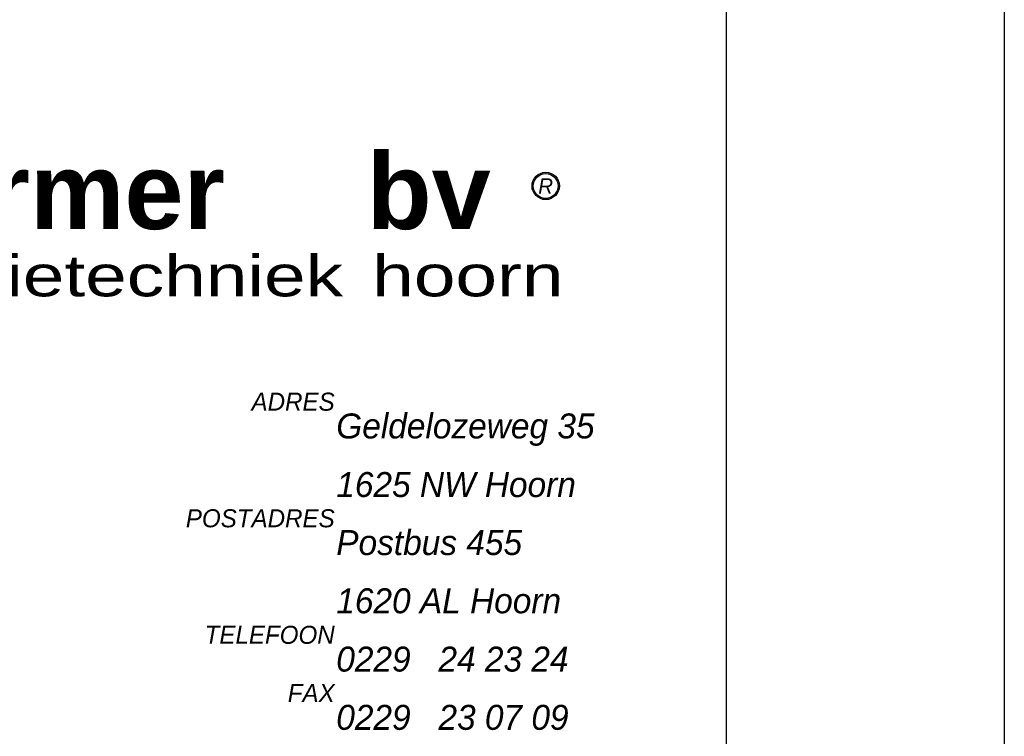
# Model space of a CAD drawing. Header units: millimetres. Extents: x -13501 to 278776, y 0 to 252300.
# Tile 22 of 132: x 127508 to 134600, y 5044 to 10208. Entities that reach past the tile are written whole.
import ezdxf
from ezdxf.enums import TextEntityAlignment as Align

# ---------------------------------------------------------------- set-up
doc = ezdxf.new("R2010")
doc.units = ezdxf.units.MM
doc.header["$LTSCALE"] = 100
doc.layers.get('0').update_dxf_attribs({"linetype": 'CONTINUOUS'})
for name, color, linetype in [('Schermer logo', 7, 'CONTINUOUS'), ('SCHERMER_KADER', 7, 'CONTINUOUS'), ('SCHERMER_ONDERHOEK', 7, 'CONTINUOUS')]:
    doc.layers.add(name, color=color, linetype=linetype)
doc.styles.add('B-01', font='GOTHICI.TTF')
doc.styles.add('cg omega', font='GOTHICI.TTF', dxfattribs={"width": 1.32})
doc.styles.add('CG OMEGA BOLD', font='GOTHICBI.TTF', dxfattribs={"width": 1.32})
doc.styles.add('Schermer', font='swisseb.ttf')
doc.styles.add('Schermer1', font='swiss.ttf')

# ---------------------------------------------------------------- blocks, each defined once
blk = doc.blocks.new('LOGONIEUW')
at = {"layer": 'Schermer logo'}
h = blk.add_hatch(color=162, dxfattribs=at)
edge = h.paths.add_edge_path()
edge.add_line((11.798, 6.943), (12.484, 5.061))
edge.add_ellipse((6.99, 6.936), major_axis=(5.657, 5.657), ratio=0.6875, start_angle=288.65906, end_angle=445.00956)
edge.add_ellipse((3.09, 11.053), major_axis=(-0.672, 0.461), ratio=0.653108, start_angle=226.42754, end_angle=249.48253, ccw=False)
edge.add_line((3.771, 11.053), (5.271, 6.943))
edge.add_line((5.271, 6.943), (5.633, 6.943))
edge.add_line((5.633, 6.943), (4.133, 11.053))
edge.add_ellipse((4.814, 11.053), major_axis=(-0.672, 0.461), ratio=0.653108, start_angle=226.42754, end_angle=406.42754, ccw=False)
edge.add_line((5.496, 11.053), (6.996, 6.943))
edge.add_line((6.996, 6.943), (7.358, 6.943))
edge.add_line((7.358, 6.943), (5.857, 11.053))
edge.add_ellipse((6.539, 11.053), major_axis=(-0.672, 0.461), ratio=0.653108, start_angle=226.42754, end_angle=406.42754, ccw=False)
edge.add_line((7.22, 11.053), (8.72, 6.943))
edge.add_line((8.72, 6.943), (9.082, 6.943))
edge.add_line((9.082, 6.943), (7.582, 11.053))
edge.add_ellipse((8.263, 11.053), major_axis=(-0.672, 0.461), ratio=0.653108, start_angle=226.42754, end_angle=406.42754, ccw=False)
edge.add_line((8.945, 11.053), (10.445, 6.943))
edge.add_line((10.445, 6.943), (11.798, 6.943))
edge = h.paths.add_edge_path(flags=16)
edge.add_ellipse((9.988, 11.053), major_axis=(-0.672, 0.46), ratio=0.653962, start_angle=0, end_angle=360)
h = blk.add_hatch(color=240, dxfattribs=at)
edge = h.paths.add_edge_path()
edge.add_ellipse((9.988, 11.053), major_axis=(-0.672, 0.46), ratio=0.653962, start_angle=0, end_angle=360)
edge = h.paths.add_edge_path()
edge.add_line((9.082, 6.943), (10.083, 6.943))
edge.add_line((10.083, 6.943), (10.445, 6.943))
edge.add_line((10.445, 6.943), (8.945, 11.053))
edge.add_ellipse((8.263, 11.053), major_axis=(-0.672, 0.461), ratio=0.653108, start_angle=226.42754, end_angle=406.42754)
edge.add_line((7.582, 11.053), (9.082, 6.943))
edge = h.paths.add_edge_path()
edge.add_line((7.358, 6.943), (8.358, 6.943))
edge.add_line((8.358, 6.943), (8.72, 6.943))
edge.add_line((8.72, 6.943), (7.22, 11.053))
edge.add_ellipse((6.539, 11.053), major_axis=(-0.672, 0.461), ratio=0.653108, start_angle=226.42754, end_angle=406.42754)
edge.add_line((5.857, 11.053), (7.358, 6.943))
edge = h.paths.add_edge_path()
edge.add_ellipse((4.814, 11.053), major_axis=(-0.672, 0.461), ratio=0.653108, start_angle=226.42754, end_angle=406.42754)
edge.add_line((4.133, 11.053), (5.633, 6.943))
edge.add_line((5.633, 6.943), (6.634, 6.943))
edge.add_line((6.634, 6.943), (6.996, 6.943))
edge.add_line((6.996, 6.943), (5.496, 11.053))
edge = h.paths.add_edge_path()
edge.add_ellipse((3.09, 11.053), major_axis=(-0.672, 0.461), ratio=0.653108, start_angle=226.42754, end_angle=406.42754)
edge.add_line((2.408, 11.053), (3.909, 6.943))
edge.add_line((3.909, 6.943), (4.909, 6.943))
edge.add_line((4.909, 6.943), (5.271, 6.943))
edge.add_line((5.271, 6.943), (3.771, 11.053))
edge = h.paths.add_edge_path()
edge.add_line((2.184, 6.943), (3.547, 6.943))
edge.add_line((3.547, 6.943), (2.046, 11.053))
edge.add_ellipse((1.366, 11.053), major_axis=(-0.675, 0.464), ratio=0.646817, start_angle=226.76027, end_angle=398.88568)
edge.add_line((0.652, 11.14), (2.184, 6.943))
h = blk.add_hatch(color=162, dxfattribs=at)
h.paths.add_polyline_path([(73.522, 10.061, 1), (71.554, 10.061, 1)])
h.paths.add_polyline_path([(73.431, 10.061, 1), (71.645, 10.061, 1)], flags=16)
h.paths.add_polyline_path([(71.672, 9.236), (73.403, 9.236), (73.403, 10.886), (71.672, 10.886)], flags=24)
h = blk.add_hatch(color=162, dxfattribs=at)
edge = h.paths.add_edge_path()
edge.add_line((3.547, 6.943), (3.909, 6.943))
edge.add_line((3.909, 6.943), (2.661, 10.361))
edge.add_ellipse((6.99, 6.936), major_axis=(5.657, 5.657), ratio=0.6875, start_angle=94.58086, end_angle=97.37505)
edge.add_line((2.406, 10.067), (3.547, 6.943))
h = blk.add_hatch(color=162, dxfattribs=at)
edge = h.paths.add_edge_path()
edge.add_line((3.547, 6.943), (2.184, 6.943))
edge.add_line((2.184, 6.943), (1.5, 8.818))
edge.add_ellipse((6.99, 6.936), major_axis=(5.657, 5.657), ratio=0.6875, start_angle=108.59516, end_angle=265.14139)
edge.add_ellipse((10.902, 2.832), major_axis=(0.672, -0.461), ratio=0.653108, start_angle=226.42754, end_angle=249.5923, ccw=False)
edge.add_line((10.221, 2.832), (8.72, 6.943))
edge.add_line((8.72, 6.943), (8.358, 6.943))
edge.add_line((8.358, 6.943), (9.859, 2.832))
edge.add_ellipse((9.178, 2.832), major_axis=(0.672, -0.461), ratio=0.653108, start_angle=226.42754, end_angle=406.42754, ccw=False)
edge.add_line((8.496, 2.832), (6.996, 6.943))
edge.add_line((6.996, 6.943), (6.634, 6.943))
edge.add_line((6.634, 6.943), (8.134, 2.832))
edge.add_ellipse((7.453, 2.832), major_axis=(0.672, -0.461), ratio=0.653108, start_angle=226.42754, end_angle=406.42754, ccw=False)
edge.add_line((6.772, 2.832), (5.271, 6.943))
edge.add_line((5.271, 6.943), (4.909, 6.943))
edge.add_line((4.909, 6.943), (6.41, 2.832))
edge.add_ellipse((5.728, 2.832), major_axis=(0.672, -0.461), ratio=0.653108, start_angle=226.42754, end_angle=406.42754, ccw=False)
edge.add_line((5.047, 2.832), (3.547, 6.943))
edge = h.paths.add_edge_path(flags=16)
edge.add_ellipse((4.004, 2.832), major_axis=(0.672, -0.46), ratio=0.653962, start_angle=0, end_angle=360)
h = blk.add_hatch(color=162, dxfattribs=at)
edge = h.paths.add_edge_path()
edge.add_ellipse((6.99, 6.936), major_axis=(5.657, 5.657), ratio=0.6875, start_angle=274.71534, end_angle=277.51245)
edge.add_line((11.585, 3.82), (10.445, 6.943))
edge.add_line((10.445, 6.943), (10.083, 6.943))
edge.add_line((10.083, 6.943), (11.33, 3.525))
at = {"layer": 'Schermer logo', "color": 240}
for p, q in [((2.184, 6.943), (0.648, 11.152)), ((3.547, 6.943), (2.046, 11.053)), ((3.909, 6.943), (2.408, 11.053)), ((5.271, 6.943), (3.771, 11.053)), ((5.633, 6.943), (4.133, 11.053)), ((6.996, 6.943), (5.496, 11.053)), ((7.358, 6.943), (5.857, 11.053)), ((8.72, 6.943), (7.22, 11.053)), ((9.082, 6.943), (7.582, 11.053)), ((10.445, 6.943), (8.945, 11.053)), ((2.184, 6.943), (3.547, 6.943)), ((3.909, 6.943), (4.909, 6.943)), ((4.909, 6.943), (5.271, 6.943)), ((5.633, 6.943), (6.634, 6.943)), ((6.634, 6.943), (6.996, 6.943)), ((7.358, 6.943), (8.358, 6.943)), ((8.358, 6.943), (8.72, 6.943)), ((9.082, 6.943), (10.083, 6.943)), ((10.083, 6.943), (10.445, 6.943))]:
    blk.add_line(p, q, dxfattribs=at)
at = {"layer": 'Schermer logo', "color": 162}
for p, q in [((3.547, 6.943), (5.047, 2.832)), ((3.547, 6.943), (3.909, 6.943)), ((4.909, 6.943), (6.41, 2.832)), ((5.271, 6.943), (6.772, 2.832)), ((5.271, 6.943), (5.633, 6.943)), ((6.634, 6.943), (8.134, 2.832)), ((6.996, 6.943), (8.496, 2.832)), ((6.996, 6.943), (7.358, 6.943)), ((8.358, 6.943), (9.859, 2.832)), ((8.72, 6.943), (10.221, 2.832)), ((8.72, 6.943), (9.082, 6.943)), ((10.083, 6.943), (11.33, 3.525)), ((10.445, 6.943), (11.585, 3.82)), ((10.445, 6.943), (11.798, 6.943)), ((11.798, 6.943), (12.484, 5.061))]:
    blk.add_line(p, q, dxfattribs=at)
for radius in [0.984, 0.893]:
    blk.add_circle((72.538, 10.061), radius, dxfattribs=at)
for centre, major_axis, ratio, start_param, end_param in [((6.99, 6.936), (5.657, 5.657), 0.6875, 5.038051, 7.766882), ((6.99, 6.936), (5.657, 5.657), 0.6875, 1.650748, 1.699515), ((6.99, 6.936), (5.657, 5.657), 0.6875, 1.895343, 4.62759), ((6.99, 6.936), (5.657, 5.657), 0.6875, 4.794687, 4.843506), ((5.728, 2.832), (0.672, -0.461), 0.653108, 3.951906, 7.093499), ((7.453, 2.832), (0.672, -0.461), 0.653108, 3.951906, 7.093499), ((9.178, 2.832), (0.672, -0.461), 0.653108, 3.951906, 7.093499), ((10.902, 2.832), (0.672, -0.461), 0.653108, 3.951906, 4.356207)]:
    blk.add_ellipse(centre, major_axis=major_axis, ratio=ratio, start_param=start_param, end_param=end_param, dxfattribs=at)
at = {"layer": 'Schermer logo', "color": 240}
for centre, major_axis, ratio, start_param, end_param in [((1.366, 11.053), (-0.675, 0.464), 0.646817, 3.957713, 6.961868), ((3.09, 11.053), (-0.672, 0.461), 0.653108, 3.951906, 7.093499), ((4.814, 11.053), (-0.672, 0.461), 0.653108, 3.951906, 7.093499), ((6.539, 11.053), (-0.672, 0.461), 0.653108, 3.951906, 7.093499), ((8.263, 11.053), (-0.672, 0.461), 0.653108, 3.951906, 7.093499)]:
    blk.add_ellipse(centre, major_axis=major_axis, ratio=ratio, start_param=start_param, end_param=end_param, dxfattribs=at)
blk.add_ellipse((9.988, 11.053), major_axis=(-0.672, 0.46), ratio=0.653962, dxfattribs=at)
at = {"layer": 'Schermer logo', "color": 162}
blk.add_ellipse((4.004, 2.832), major_axis=(0.672, -0.46), ratio=0.653962, dxfattribs=at)
at = {"layer": 'Schermer logo', "color": 240, "style": 'Schermer'}
blk.add_text('schermer', height=5.478, dxfattribs=at).set_placement((14.973, 6.952))
at = {"layer": 'Schermer logo', "color": 162, "style": 'Schermer'}
blk.add_text('bv', height=5.478, dxfattribs=at).set_placement((59.649, 6.952))
at = {"layer": 'Schermer logo', "color": 162, "style": 'B-01'}
blk.add_text('R', height=1.1, dxfattribs=at).set_placement((72.538, 10.061), align=Align.MIDDLE)
at = {"layer": 'Schermer logo', "color": 162, "style": 'Schermer1', "width": 1.3}
for s, height, p in [('installatietechniek', 2.96725, (15.407, 2.107)), ('hoorn', 2.9672, (60.043, 2.107))]:
    blk.add_text(s, height=height, dxfattribs=at).set_placement(p)
blk = doc.blocks.new('1350x840')
at = {"layer": 'SCHERMER_KADER', "color": 8, "linetype": 'Continuous'}
for p, q in [((-1316, 821), (-1316, 0)), ((0, 0), (0, 821))]:
    blk.add_line(p, q, dxfattribs=at)
at = {"layer": 'SCHERMER_ONDERHOEK'}
blk.add_blockref('LOGONIEUW', (-85.572, 70.041), dxfattribs=at)
at = {"layer": 'SCHERMER_ONDERHOEK', "color": 240, "style": 'cg omega'}
for s, p in [('ADRES', (-28.232, 63.907)), ('POSTADRES', (-28.232, 55.504)), ('TELEFOON', (-28.232, 47.106)), ('FAX', (-28.232, 42.908))]:
    blk.add_text(s, height=1.3, dxfattribs=at).set_placement(p, align=Align.RIGHT)
at = {"layer": 'SCHERMER_ONDERHOEK', "color": 162, "style": 'cg omega'}
for s, p in [('Geldelozeweg 35', (-28.118, 61.907)), ('1625 NW Hoorn', (-28.118, 57.684)), ('Postbus 455', (-28.118, 53.504)), ('1620 AL Hoorn', (-28.118, 49.308)), ('0229   24 23 24', (-28.118, 45.106)), ('0229   23 07 09', (-28.118, 40.908))]:
    blk.add_text(s, height=1.8, dxfattribs=at).set_placement(p)
at = {"layer": 'SCHERMER_ONDERHOEK', "style": 'B-01'}
for tag, p in [('WIJZA', (-161.007, 168.4)), ('WIJZG', (-75.507, 168.4)), ('OMSCHRIJVINGA', (-161.007, 162)), ('OMSCHRIJVINGG', (-75.507, 162)), ('WIJZB', (-161.007, 155.6)), ('WIJZH', (-75.507, 155.6)), ('OMSCHRIJVINGB', (-161.007, 149.2)), ('OMSCHRIJVINGH', (-75.507, 149.2)), ('WIJZC', (-161.007, 142.8)), ('WIJZI', (-75.507, 142.8)), ('OMSCHRIJVINGC', (-161.007, 136.4)), ('OMSCHRIJVINGI', (-75.507, 136.4)), ('WIJZD', (-161.007, 130)), ('WIJZJ', (-75.507, 130)), ('OMSCHRIJVINGD', (-161.007, 123.6)), ('OMSCHRIJVINGJ', (-75.507, 123.6)), ('WIJZE', (-161.007, 117.2)), ('WIJZK', (-75.507, 117.2)), ('OMSCHRIJVINGE', (-161.007, 110.8)), ('OMSCHRIJVINGK', (-75.507, 110.8)), ('WIJZF', (-161.007, 104.4)), ('WIJZL', (-75.507, 104.4)), ('OMSCHRIJVINGF', (-161.007, 98)), ('OMSCHRIJVINGL', (-75.507, 98))]:
    blk.add_attdef(tag, text='', height=1.8, dxfattribs=at).set_placement(p, align=Align.MIDDLE_LEFT)
at = {"layer": 'SCHERMER_ONDERHOEK', "style": 'cg omega', "oblique": 15, "width": 1.32}
blk.add_attdef('STATUS', (-179.5, 76.8), '', height=3.5, dxfattribs=at)
at = {"layer": 'SCHERMER_ONDERHOEK', "width": 1.32}
for tag, height, style, p in [('BENAMING', 2.34, 'CG OMEGA BOLD', (-161.258, 58)), ('BENAMING2', 2.34, 'CG OMEGA BOLD', (-161.258, 51.6)), ('BETREFT', 2.34, 'CG OMEGA BOLD', (-161.258, 45.2)), ('SCHAAL', 1.8, 'cg omega', (-161.258, 38.8)), ('DATUM', 1.8, 'cg omega', (-161.258, 26)), ('A?', 1.8, 'cg omega', (-72.693, 19.6)), ('NR', 1.8, 'cg omega', (-125.231, 19.6)), ('TEKNR.', 2.34, 'CG OMEGA BOLD', (-72.693, 13.2)), ('DD', 1.8, 'cg omega', (-125.231, 13.2))]:
    blk.add_attdef(tag, text='', height=height, dxfattribs=dict(at, style=style)).set_placement(p, align=Align.MIDDLE_LEFT)

msp = doc.modelspace()

# ---------------------------------------------------------------- block references
at = {"xscale": 100, "yscale": 100, "zscale": 100}
for p in [(132600, 1000), (266200, 1000)]:
    msp.add_blockref('1350x840', p, dxfattribs=at)

doc.saveas('drawing.dxf')
